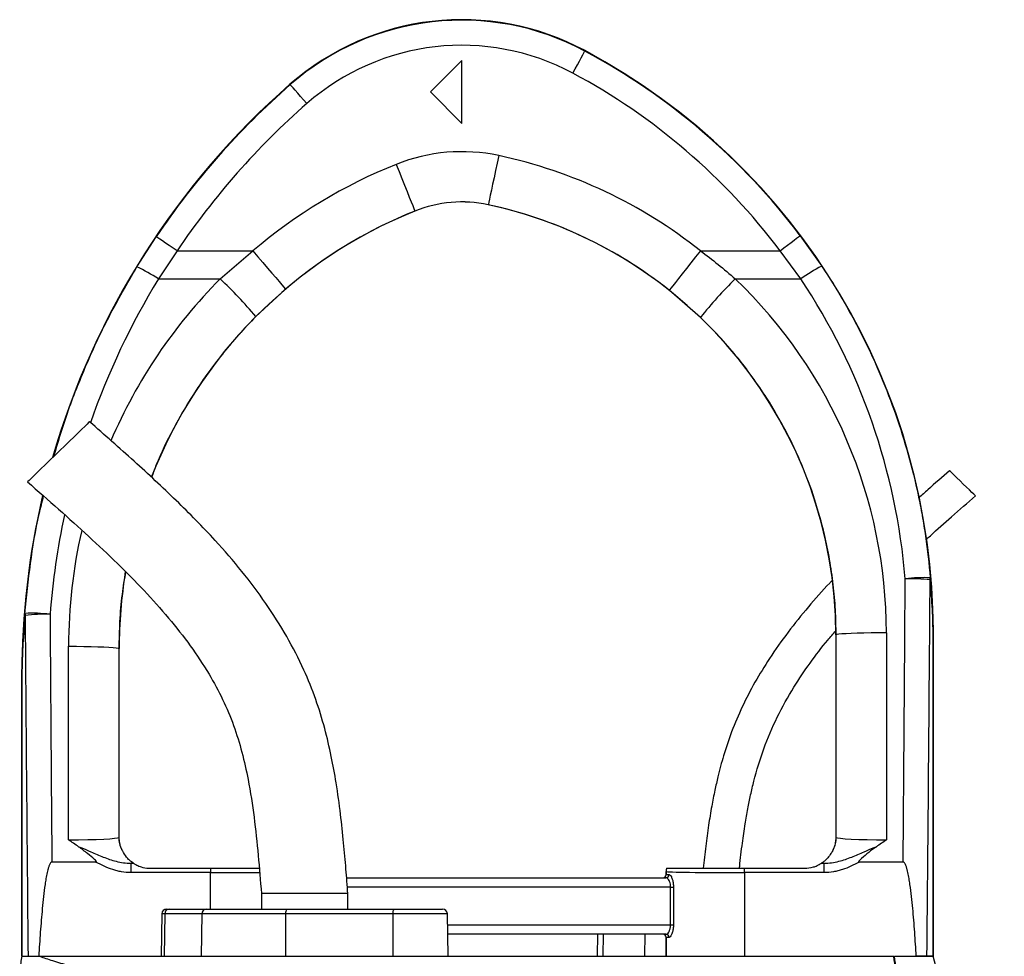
# Model space of a CAD drawing. Extents: x 4473 to 5835, y 3282 to 5186.
# Tile 14 of 14: x 5347 to 5660, y 4888 to 5186. Entities that reach past the tile are written whole.
import ezdxf

# ---------------------------------------------------------------- set-up
doc = ezdxf.new("R2010")
doc.units = 0
doc.header["$LTSCALE"] = 10
doc.header["$MEASUREMENT"] = 0
doc.layers.get('0').update_dxf_attribs({"linetype": 'CONTINUOUS'})

msp = doc.modelspace()

# ---------------------------------------------------------------- linework, layer by layer
at = {"color": 7, "linetype": 'Continuous'}
for p, q in [((5526.67, 5176.29), (5526.74, 5176.42)), ((5487.53, 5173.27), (5477.53, 5163.27)), ((5487.53, 5153.27), (5487.53, 5173.27)), ((5432.96, 5165.61), (5432.86, 5165.72)), ((5477.53, 5163.27), (5487.53, 5153.27)), ((5472.62, 5125.4), (5472.62, 5125.39)), ((5495.93, 5127.39), (5495.93, 5127.38)), ((5384.16, 5107.61), (5390.32, 5117.21)), ((5595.18, 5117.55), (5602.03, 5107.89)), ((5396.95, 5112.74), (5391, 5103.8)), ((5396.95, 5112.74), (5421.08, 5112.74)), ((5410.64, 5103.8), (5421.08, 5112.74)), ((5563.47, 5112.74), (5588.79, 5112.74)), ((5595.38, 5103.8), (5588.79, 5112.74)), ((5391, 5103.8), (5410.64, 5103.8)), ((5574.53, 5103.8), (5595.38, 5103.8)), ((5431.43, 5100.54), (5422, 5091.82)), ((5563.46, 5091.54), (5553.53, 5100.2)), ((5606.53, 4990.5), (5606.53, 4926.27)), ((5606.64, 4990.5), (5606.53, 4990.5)), ((5606.69, 4926.11), (5606.64, 4990.5)), ((5622.63, 4991.21), (5622.68, 4925.34)), ((5637.47, 4991.33), (5637.53, 4991.33)), ((5637.47, 4888.27), (5637.47, 4991.33)), ((5637.47, 4991.33), (5637.47, 4888.27)), ((5637.53, 4888.27), (5637.53, 4991.33)), ((5362.38, 4925.34), (5362.42, 4986.91)), ((5378.42, 4986.19), (5378.37, 4926.11)), ((5378.42, 4986.19), (5378.53, 4986.19)), ((5378.53, 4926.27), (5378.53, 4986.19)), ((5347.53, 4977.61), (5347.53, 4888.27)), ((5347.59, 4977.61), (5347.53, 4977.61)), ((5347.59, 4977.61), (5347.59, 4888.27)), ((5347.59, 4888.27), (5347.59, 4977.61)), ((5378.37, 4926.11), (5378.53, 4926.27)), ((5606.53, 4926.27), (5606.69, 4926.11)), ((5371.14, 4918.27), (5357.12, 4918.27)), ((5382.2, 4917.88), (5383.08, 4917.88)), ((5382.2, 4917.88), (5382.2, 4914.88)), ((5388.53, 4916.27), (5407.53, 4916.27)), ((5407.53, 4916.27), (5407.53, 4914.88)), ((5552.53, 4915.27), (5552.53, 4914.27)), ((5552.54, 4915.26), (5552.53, 4915.27)), ((5552.54, 4914.27), (5552.54, 4915.26)), ((5577.53, 4916.27), (5596.53, 4916.27)), ((5577.53, 4914.88), (5577.53, 4916.27)), ((5601.98, 4917.88), (5602.86, 4917.88)), ((5602.86, 4914.88), (5602.86, 4917.88)), ((5627.94, 4918.27), (5613.92, 4918.27)), ((5407.53, 4914.88), (5382.2, 4914.88)), ((5407.53, 4903.27), (5407.53, 4914.88)), ((5450.89, 4913.27), (5552.49, 4913.27)), ((5552.53, 4914.27), (5552.54, 4914.27)), ((5552.54, 4914.27), (5553.46, 4914.27)), ((5602.86, 4914.88), (5577.53, 4914.88)), ((5577.53, 4914.88), (5577.53, 4888.27)), ((5553.98, 4910.27), (5451.12, 4910.27)), ((5553.98, 4910.27), (5554.88, 4910.27)), ((5553.98, 4898.27), (5553.98, 4910.27)), ((5554.88, 4910.27), (5554.88, 4898.27)), ((5423.78, 4908.27), (5423.78, 4903.27)), ((5437.53, 4908.27), (5423.78, 4908.27)), ((5451.28, 4908.27), (5437.53, 4908.27)), ((5451.28, 4903.27), (5451.28, 4908.27)), ((5393.62, 4903.27), (5394.42, 4903.27)), ((5394.42, 4903.27), (5406.27, 4903.27)), ((5406.27, 4903.27), (5431.75, 4903.27)), ((5431.75, 4903.27), (5465.87, 4903.27)), ((5465.87, 4903.27), (5481.44, 4903.27)), ((5392.12, 4901.79), (5391.89, 4888.27)), ((5393.02, 4901.79), (5392.12, 4901.79)), ((5393.02, 4901.79), (5392.79, 4888.27)), ((5404.86, 4901.79), (5393.02, 4901.79)), ((5404.86, 4901.79), (5404.64, 4888.27)), ((5431.49, 4901.79), (5404.86, 4901.79)), ((5431.49, 4901.79), (5431.45, 4888.27)), ((5465.61, 4901.79), (5431.49, 4901.79)), ((5465.61, 4901.79), (5465.57, 4888.27)), ((5482.94, 4901.79), (5465.61, 4901.79)), ((5483.17, 4888.27), (5482.94, 4901.79)), ((5483, 4898.27), (5553.98, 4898.27)), ((5553.98, 4898.27), (5554.88, 4898.27)), ((5552.49, 4895.27), (5483.05, 4895.27)), ((5530.67, 4895.27), (5530.55, 4888.27)), ((5532.47, 4895.27), (5532.37, 4888.27)), ((5545.79, 4895.27), (5545.68, 4888.27)), ((5552.53, 4894.27), (5552.53, 4888.27)), ((5552.54, 4894.27), (5552.53, 4894.27)), ((5552.54, 4888.27), (5552.54, 4894.27)), ((5553.46, 4894.27), (5552.54, 4894.27)), ((5349.51, 4888.27), (5349.52, 4888.27)), ((5352.94, 4888.27), (5353.06, 4888.27)), ((5360.04, 4888.27), (5360.05, 4888.27)), ((5481.6, 4888.27), (5515.74, 4888.27)), ((5625.24, 4888.27), (5628.56, 4888.27)), ((5637.47, 4888.27), (5635.52, 4888.27)), ((5637.47, 4888.27), (5637.47, 4888.27))]:
    msp.add_line(p, q, dxfattribs=at)
at = {"color": 7, "linetype": 'Continuous', "flags": 128}
for points in [[(5522.89, 5169.24), (5523.62, 5170.6), (5524.32, 5171.91), (5524.97, 5173.12), (5525.54, 5174.18), (5526.01, 5175.06), (5526.37, 5175.72), (5526.59, 5176.13), (5526.67, 5176.29)], [(5438.23, 5159.59), (5437.21, 5160.75), (5436.23, 5161.87), (5435.33, 5162.9), (5434.53, 5163.81), (5433.88, 5164.56), (5433.39, 5165.12), (5433.08, 5165.47), (5432.96, 5165.61)], [(5499.29, 5143.03), (5498.77, 5140.61), (5498.27, 5138.25), (5497.78, 5136), (5497.34, 5133.92), (5496.94, 5132.07), (5496.6, 5130.47), (5496.32, 5129.18), (5496.11, 5128.22), (5495.98, 5127.62), (5495.93, 5127.39)], [(5466.65, 5140.24), (5467.58, 5137.95), (5468.48, 5135.7), (5469.33, 5133.57), (5470.13, 5131.6), (5470.83, 5129.84), (5471.44, 5128.32), (5471.93, 5127.1), (5472.3, 5126.19), (5472.53, 5125.62), (5472.62, 5125.4)], [(5396.95, 5112.74), (5395.67, 5113.6), (5394.44, 5114.43), (5393.3, 5115.2), (5392.3, 5115.87), (5391.47, 5116.43), (5390.85, 5116.85), (5390.46, 5117.11), (5390.32, 5117.21)], [(5588.79, 5112.74), (5590.02, 5113.67), (5591.21, 5114.56), (5592.31, 5115.39), (5593.27, 5116.11), (5594.06, 5116.71), (5594.66, 5117.16), (5595.04, 5117.44), (5595.18, 5117.55)], [(5421.08, 5112.74), (5422.68, 5110.85), (5424.24, 5109.01), (5425.73, 5107.26), (5427.11, 5105.64), (5428.34, 5104.19), (5429.39, 5102.95), (5430.25, 5101.94), (5430.88, 5101.19), (5431.28, 5100.72), (5431.43, 5100.54)], [(5563.47, 5112.74), (5561.93, 5110.8), (5560.43, 5108.91), (5559, 5107.11), (5557.68, 5105.44), (5556.5, 5103.95), (5555.48, 5102.67), (5554.66, 5101.64), (5554.05, 5100.87), (5553.67, 5100.39), (5553.53, 5100.2)], [(5369.1, 5058.35), (5369.06, 5058.32), (5368.81, 5058.07), (5368.31, 5057.59), (5367.57, 5056.87), (5366.61, 5055.94), (5365.47, 5054.83), (5364.16, 5053.57), (5362.72, 5052.17), (5361.2, 5050.7), (5359.62, 5049.17), (5358.03, 5047.63), (5356.48, 5046.12), (5354.99, 5044.68), (5353.61, 5043.35), (5352.38, 5042.15), (5351.33, 5041.13), (5350.48, 5040.31), (5349.86, 5039.7), (5349.48, 5039.34), (5349.35, 5039.21)], [(5650.97, 5034.78), (5650.84, 5034.91), (5650.46, 5035.27), (5649.85, 5035.86), (5649.05, 5036.64), (5648.11, 5037.54), (5647.1, 5038.53), (5646.06, 5039.53), (5645.08, 5040.49), (5644.21, 5041.33), (5643.5, 5042.02), (5643, 5042.5), (5642.74, 5042.75), (5642.71, 5042.78)], [(5622.63, 4991.21), (5620.16, 4991.2), (5617.74, 4991.17), (5615.44, 4991.13), (5613.32, 4991.07), (5611.42, 4991), (5609.79, 4990.91), (5608.47, 4990.82), (5607.49, 4990.72), (5606.87, 4990.61), (5606.64, 4990.5)], [(5362.42, 4986.91), (5364.9, 4986.9), (5367.32, 4986.87), (5369.61, 4986.83), (5371.74, 4986.77), (5373.64, 4986.7), (5375.27, 4986.61), (5376.59, 4986.52), (5377.57, 4986.41), (5378.19, 4986.31), (5378.42, 4986.19)]]:
    msp.add_lwpolyline(points, dxfattribs=at)
at = {"color": 7, "linetype": 'Continuous'}
for centre, radius, start, end in [((5487.53, 5103.27), 83, 61.8071, 131.1995), ((5487.53, 5103.27), 82.85, 61.8071, 131.1995), ((5487.53, 5103.27), 74.85, 61.8071, 131.1995), ((5427.53, 4991.33), 209.85, 36.9744, 61.8071), ((5427.53, 4991.33), 210, 0, 61.8071), ((5427.53, 4991.33), 201.85, 36.9744, 61.8071), ((5597.53, 4977.61), 250, 131.1995, 163.8966), ((5597.53, 4977.61), 249.85, 131.1995, 146.0329), ((5597.53, 4977.61), 241.85, 131.1995, 146.0329), ((5487.53, 5088.27), 56.01, 77.8776, 111.8839), ((5466.53, 4990.5), 156.01, 51.5862, 77.8776), ((5528.53, 4986.19), 166.01, 111.8839, 130.3355), ((5487.53, 5088.27), 40.01, 77.8776, 111.8839), ((5487.53, 5088.27), 40, 77.8776, 111.8839), ((5528.53, 4986.19), 150, 111.8839, 158.7279), ((5528.53, 4986.19), 150.01, 111.8839, 130.3355), ((5466.53, 4990.5), 140.01, 51.5862, 77.8776), ((5466.53, 4990.5), 140, 0, 77.8776), ((5361.81, 5059.42), 53.12, 56.6663, 65.1073), ((5627.11, 5059.59), 54.41, 117.443, 125.6692), ((5317.17, 5003.79), 136.89, 40.0235, 46.9373), ((5673.11, 5003.62), 140.55, 134.5385, 141.2772), ((5597.53, 4977.61), 250, 166.7597, 180), ((5528.53, 4986.19), 150, 170.6701, 180), ((5634.38, 4961.9), 46.84, 87.3029, 97.0718), ((5629.85, 4947.95), 60.45, 83.6553, 91.1755), ((5634.07, 5008.56), 2.52, 347.9986, 3.1354), ((5350.93, 4950.62), 46.8, 83.1365, 92.9162), ((5350.78, 4997.25), 2.23, 177.2547, 193.6068), ((5355.32, 4935.96), 61.14, 88.8721, 96.3012), ((5386.38, 4926.11), 8, 180.0185, 209.1252), ((5598.69, 4926.11), 8, 330.8748, 359.9815), ((5388.53, 4926.27), 10, 236.7363, 236.9813), ((5555.54, 4915.26), 3, 160.3672, 179.9796), ((5596.53, 4926.27), 10, 303.0187, 303.2637), ((5551.54, 4914.27), 1, 269.9994, 0.0053), ((5552.48, 4914.25), 0.982, 271.0932, 1.0577), ((5393.62, 4901.77), 1.5, 90, 179), ((5394.47, 4901.81), 1.46, 91.7957, 180.7703), ((5406.32, 4901.81), 1.46, 91.796, 180.7703), ((5433.8, 4902.15), 2.33, 151.2678, 188.6913), ((5467.91, 4902.15), 2.33, 151.2675, 188.6916), ((5481.44, 4901.77), 1.5, 1, 90), ((5551.54, 4894.27), 1, 359.9948, 89.9937), ((5552.48, 4894.29), 0.982, 358.9425, 88.8998)]:
    msp.add_arc(centre, radius, start, end, dxfattribs=at)
for centre, major_axis, ratio, start_param, end_param in [((5597.53, 4978.16), (0, 241.75), 1, 1.024276, 1.233998), ((5528.53, 4986.78), (0, 166.11), 1, 0.789084, 1.165564), ((5466.53, 4991.09), (0, 156.1), 1, 4.71317, 5.519111), ((5427.53, 4991.85), (0, 201.76), 1, 4.794455, 5.3006), ((5597.53, 4978.16), (0, 241.75), 1, 1.36019, 1.492437), ((5528.53, 4986.78), (0, 166.11), 1, 1.346222, 1.570015), ((5537.53, 5298.45), (0, 2056.47), 0.044737, 4.52645, 4.570871), ((5537.53, 5298.09), (0, 2056.47), 0.048627, 4.511762, 4.570871), ((5447.53, 5298.09), (0, 2056.47), 0.048627, 1.71787, 1.771423), ((5447.53, 5298.45), (0, 2056.47), 0.044737, 1.71787, 1.756735), ((5362.38, 4926.12), (16, 0.01), 0.048575, 4.712297, 6.265657), ((5386.53, 4926.27), (5.66, 5.66), 0.999695, 2.356347, 2.357638), ((5598.53, 4926.27), (5.66, -5.66), 0.999695, 0.783955, 0.785246), ((5622.68, 4926.12), (16, -0.01), 0.048575, 3.15912, 4.712481), ((5362.38, 4918.12), (24, 0), 0.017486, 5.683962, 5.749965), ((5555.53, 4915.27), (-2.12, 2.12), 0.999695, 0.445606, 0.785246), ((5577.53, 4915.27), (25, 0), 0.01536, 3.159046, 4.712389), ((5622.68, 4918.12), (24, 0), 0.017486, 3.674813, 3.740816), ((5407.53, 4915.27), (25, 0), 0.01536, 4.712389, 5.395497), ((5551.53, 4914.27), (-1, 0), 0.999848, 1.570796, 3.141593), ((5551.53, 4894.27), (1, 0), 0.999848, 0, 1.570796)]:
    msp.add_ellipse(centre, major_axis=major_axis, ratio=ratio, start_param=start_param, end_param=end_param, dxfattribs=at)
for points, knots in [([(5563.47, 5112.74), (5565.36, 5111.32), (5569.15, 5108.46), (5572.74, 5105.36), (5574.53, 5103.8)], [0, 0, 0, 0, 0.49942, 1, 1, 1, 1]), ([(5357.74, 5047.35), (5359.03, 5051.64), (5361.87, 5061.13), (5367.71, 5075.98), (5375.05, 5091.9), (5381.12, 5102.36), (5384.16, 5107.61)], [0, 0, 0, 0, 0.203588, 0.450612, 0.724582, 1, 1, 1, 1]), ([(5602.03, 5107.89), (5604.5, 5104.19), (5606.85, 5100.41), (5610.19, 5094.64), (5611.27, 5092.7), (5613.37, 5088.79), (5614.39, 5086.82), (5619.3, 5076.93), (5622.71, 5068.82), (5628.5, 5052.22), (5630.87, 5043.73), (5633.18, 5032.87), (5633.61, 5030.69), (5634.39, 5026.31), (5634.75, 5024.12), (5635.71, 5017.54), (5636.22, 5013.13), (5636.58, 5008.69)], [0, 0, 0, 0, 0.125, 0.125, 0.1875, 0.1875, 0.25, 0.25, 0.5, 0.5, 0.75, 0.75, 0.8125, 0.8125, 0.875, 0.875, 1, 1, 1, 1]), ([(5422, 5091.82), (5420.15, 5089.9), (5416.45, 5086.05), (5411.27, 5079.89), (5406.4, 5073.46), (5401.03, 5065.53), (5395.55, 5055.96), (5391.21, 5047.2), (5389.3, 5041.95), (5388.81, 5040.61)], [0, 0, 0, 0, 0.1302593, 0.2605169, 0.3922879, 0.5240605, 0.7271767, 0.9302947, 1, 1, 1, 1]), ([(5606.64, 4990.5), (5606.59, 4993.17), (5606.5, 4998.51), (5605.77, 5006.52), (5604.62, 5014.52), (5602.75, 5023.63), (5599.93, 5033.73), (5595.83, 5044.77), (5590.75, 5055.53), (5585.35, 5064.85), (5579.99, 5072.72), (5574.9, 5079.3), (5569.42, 5085.63), (5565.45, 5089.57), (5563.46, 5091.54)], [0, 0, 0, 0, 0.070939, 0.141879, 0.213763, 0.285649, 0.388902, 0.492155, 0.598408, 0.704662, 0.777973, 0.851283, 0.925641, 1, 1, 1, 1]), ([(5451.28, 4908.27), (5451.08, 4910.84), (5450.67, 4916.2), (5449.95, 4924.6), (5448.97, 4933.76), (5447.69, 4942.95), (5446.04, 4952.07), (5443.96, 4960.95), (5441.15, 4970.17), (5437.2, 4980), (5431.89, 4990.23), (5425.25, 5000.71), (5417.6, 5010.89), (5408.11, 5021.86), (5396.62, 5033.51), (5383.17, 5045.97), (5373.84, 5054.18), (5369.1, 5058.35)], [0, 0, 0, 0, 0.043406, 0.09063, 0.142151, 0.198664, 0.246894, 0.298241, 0.3524, 0.409137, 0.476507, 0.546402, 0.617933, 0.690926, 0.790712, 0.893453, 1, 1, 1, 1]), ([(5642.71, 5042.78), (5640.41, 5040.76), (5637.14, 5037.9), (5633.9, 5035.01), (5632.94, 5034.15)], [0, 0, 0, 0, 0.704695, 1, 1, 1, 1]), ([(5349.35, 5039.21), (5352.65, 5036.32), (5359.19, 5030.59), (5368.77, 5021.99), (5377.89, 5013.41), (5386.42, 5004.79), (5394.22, 4996.08), (5401.18, 4987.24), (5406.95, 4978.58), (5411.55, 4970.09), (5415.05, 4961.77), (5417.68, 4953.21), (5419.86, 4943.47), (5421.53, 4932.5), (5422.79, 4920.4), (5423.45, 4912.3), (5423.78, 4908.27)], [0, 0, 0, 0, 0.084022, 0.1662, 0.246111, 0.323426, 0.397904, 0.469469, 0.538288, 0.596654, 0.653835, 0.710577, 0.767575, 0.844651, 0.922573, 1, 1, 1, 1]), ([(5348.55, 4997.36), (5349.08, 5002.66), (5350.14, 5013.28), (5352.23, 5025.75), (5354, 5032.82), (5354.47, 5034.7)], [0, 0, 0, 0, 0.422547, 0.845962, 1, 1, 1, 1]), ([(5635.3, 5020.88), (5635.74, 5021.28), (5638.4, 5023.72), (5643.63, 5028.34), (5648.44, 5032.56), (5650.97, 5034.78)], [0, 0, 0, 0, 0.084455, 0.517233, 1, 1, 1, 1]), ([(5380.48, 5010.67), (5380.11, 5008.26), (5379.29, 5003.01), (5378.58, 4994.83), (5378.47, 4989.07), (5378.42, 4986.19)], [0, 0, 0, 0, 0.297722, 0.648865, 1, 1, 1, 1]), ([(5605.3, 5007.78), (5605.06, 5007.53), (5602.47, 5004.82), (5597.72, 4999.44), (5591.26, 4991.45), (5585.6, 4983.44), (5580.73, 4975.5), (5576.68, 4967.74), (5573.35, 4959.92), (5571.22, 4953.56), (5569.86, 4948.75), (5568.93, 4945.1), (5567.97, 4940.85), (5566.96, 4935.73), (5565.98, 4929.78), (5565.08, 4923.2), (5564.59, 4918.61), (5564.34, 4916.27)], [0, 0, 0, 0, 0.010075, 0.109631, 0.209802, 0.310362, 0.396342, 0.482254, 0.56603, 0.644661, 0.678211, 0.712476, 0.75473, 0.805653, 0.865005, 0.931171, 1, 1, 1, 1]), ([(5637.47, 4991.33), (5637.47, 4991.65), (5637.46, 4992.73), (5637.41, 4995.2), (5637.21, 5000.39), (5636.81, 5004.88), (5636.53, 5008.03)], [0, 0, 0, 0, 0.047896, 0.162322, 0.413978, 1, 1, 1, 1]), ([(5636.58, 5008.69), (5636.85, 5005.42), (5637.23, 5000.73), (5637.42, 4995.33), (5637.47, 4992.77), (5637.47, 4991.67), (5637.47, 4991.33)], [0, 0, 0, 0, 0.582943, 0.834479, 0.950598, 1, 1, 1, 1]), ([(5347.59, 4977.61), (5347.59, 4978.39), (5347.61, 4980.67), (5347.71, 4984.01), (5347.95, 4989.82), (5348.3, 4994.25), (5348.55, 4997.36)], [0, 0, 0, 0, 0.104566, 0.308637, 0.514256, 1, 1, 1, 1]), ([(5348.61, 4996.73), (5348.35, 4993.7), (5347.98, 4989.41), (5347.72, 4983.87), (5347.62, 4980.69), (5347.59, 4978.5), (5347.59, 4977.73), (5347.59, 4977.61)], [0, 0, 0, 0, 0.487773, 0.693002, 0.897412, 0.983726, 1, 1, 1, 1]), ([(5575.88, 4916.27), (5575.9, 4916.48), (5576.15, 4919.16), (5576.74, 4923.87), (5577.61, 4929.98), (5578.5, 4935.08), (5579.42, 4939.62), (5580.93, 4946.03), (5583.43, 4954.42), (5587.72, 4964.44), (5592.8, 4973.5), (5598.29, 4981.62), (5602.79, 4987.56), (5605.64, 4990.87), (5606.49, 4991.85)], [0, 0, 0, 0, 0.007675, 0.097131, 0.171295, 0.230494, 0.284154, 0.338509, 0.468129, 0.599455, 0.73129, 0.84231, 0.953298, 1, 1, 1, 1]), ([(5365.62, 4923.12), (5364.54, 4923.85), (5363.45, 4924.58), (5362.38, 4925.34), (5362.38, 4925.34)], [0, 0, 0, 0, 0.993576, 1, 1, 1, 1]), ([(5379.39, 4922.22), (5379.25, 4922.53), (5378.98, 4923.14), (5378.71, 4924.21), (5378.58, 4925.2), (5378.55, 4925.6), (5378.53, 4925.98), (5378.53, 4926.17), (5378.53, 4926.26)], [0, 0, 0, 0, 0.4019, 0.800519, 0.871224, 0.942339, 0.974172, 1, 1, 1, 1]), ([(5606.53, 4926.26), (5606.53, 4926.16), (5606.53, 4925.92), (5606.5, 4925.42), (5606.42, 4924.71), (5606.28, 4923.97), (5606.02, 4923.08), (5605.81, 4922.56), (5605.67, 4922.22)], [0, 0, 0, 0, 0.029974, 0.071339, 0.178093, 0.380916, 0.584655, 1, 1, 1, 1]), ([(5622.68, 4925.34), (5622.68, 4925.34), (5621.61, 4924.58), (5620.52, 4923.85), (5619.44, 4923.12)], [0, 0, 0, 0, 0.006424, 1, 1, 1, 1]), ([(5371.14, 4918.27), (5371.17, 4918.27), (5371.21, 4918.27), (5371.26, 4918.29), (5371.28, 4918.31), (5371.29, 4918.34), (5371.29, 4918.37), (5371.27, 4918.45), (5371.09, 4918.71), (5370.16, 4919.56), (5368.31, 4921.1), (5366.58, 4922.4), (5365.62, 4923.12)], [0, 0, 0, 0, 0.0123802, 0.0169052, 0.0200937, 0.0232989, 0.0270941, 0.0335901, 0.0541734, 0.1497575, 0.5290475, 1, 1, 1, 1]), ([(5365.62, 4923.12), (5365.86, 4923.03), (5367.18, 4922.55), (5369.78, 4921.39), (5373.45, 4919.79), (5376.9, 4918.61), (5379.84, 4917.99), (5381.41, 4917.92), (5382.2, 4917.88)], [0, 0, 0, 0, 0.044499, 0.237941, 0.484775, 0.731119, 0.865653, 1, 1, 1, 1]), ([(5383.05, 4917.91), (5382.93, 4917.98), (5382.74, 4918.09), (5381.77, 4918.88), (5380.73, 4919.91), (5379.75, 4921.42), (5379.46, 4922.05), (5379.39, 4922.22)], [0, 0, 0, 0, 0.300697, 0.473627, 0.646768, 0.903513, 1, 1, 1, 1]), ([(5605.67, 4922.22), (5605.59, 4922.04), (5605.35, 4921.51), (5604.51, 4920.19), (5603.5, 4919.06), (5602.72, 4918.4), (5602.17, 4918), (5602.07, 4917.94), (5602.02, 4917.91)], [0, 0, 0, 0, 0.100064, 0.296152, 0.491654, 0.654257, 0.816871, 1, 1, 1, 1]), ([(5602.86, 4917.88), (5603.65, 4917.92), (5605.22, 4917.99), (5608.16, 4918.61), (5611.61, 4919.79), (5615.28, 4921.39), (5617.88, 4922.55), (5619.2, 4923.03), (5619.44, 4923.12)], [0, 0, 0, 0, 0.134346, 0.268881, 0.515225, 0.762059, 0.955501, 1, 1, 1, 1]), ([(5619.44, 4923.12), (5618.63, 4922.53), (5616.99, 4921.37), (5615.22, 4919.81), (5614.14, 4918.88), (5613.84, 4918.53), (5613.78, 4918.42), (5613.77, 4918.37), (5613.77, 4918.34), (5613.78, 4918.31), (5613.8, 4918.29), (5613.84, 4918.27), (5613.88, 4918.27), (5613.91, 4918.27), (5613.92, 4918.27)], [0, 0, 0, 0, 0.3941322, 0.7888266, 0.9222284, 0.9580528, 0.9661978, 0.9729371, 0.9763985, 0.9798899, 0.9829367, 0.9875623, 0.9967049, 1, 1, 1, 1]), ([(5357.12, 4918.27), (5357.03, 4918.27), (5356.96, 4918.24), (5356.82, 4918.15), (5356.76, 4918.09), (5356.6, 4917.91), (5356.52, 4917.77), (5356.3, 4917.35), (5356.19, 4917.05), (5355.99, 4916.44), (5355.9, 4916.13), (5355.74, 4915.51), (5355.67, 4915.2), (5355.46, 4914.27), (5355.34, 4913.64), (5355.13, 4912.38), (5355.03, 4911.75), (5354.76, 4909.86), (5354.6, 4908.59), (5354.31, 4906.06), (5354.18, 4904.79), (5353.82, 4900.99), (5353.62, 4898.44), (5353.25, 4893.36), (5353.09, 4890.81), (5352.94, 4888.27)], [0, 0, 0, 0, 0.007812, 0.007812, 0.015625, 0.015625, 0.03125, 0.03125, 0.0625, 0.0625, 0.09375, 0.09375, 0.125, 0.125, 0.1875, 0.1875, 0.25, 0.25, 0.375, 0.375, 0.5, 0.5, 0.75, 0.75, 1, 1, 1, 1]), ([(5382.2, 4914.88), (5381.21, 4914.88), (5380.24, 4914.97), (5378.81, 4915.22), (5378.33, 4915.32), (5377.39, 4915.55), (5376.92, 4915.69), (5374.59, 4916.45), (5372.83, 4917.29), (5371.14, 4918.27)], [0, 0, 0, 0, 0.25, 0.25, 0.375, 0.375, 0.5, 0.5, 1, 1, 1, 1]), ([(5383.08, 4917.88), (5383.11, 4917.86), (5383.17, 4917.83), (5383.56, 4917.59), (5384.3, 4917.19), (5385.77, 4916.59), (5387.29, 4916.29), (5388.33, 4916.27), (5388.53, 4916.27)], [0, 0, 0, 0, 0.096993, 0.193378, 0.330469, 0.54889, 0.91143, 1, 1, 1, 1]), ([(5407.53, 4916.27), (5408.54, 4916.27), (5410.56, 4916.27), (5413.92, 4916.27), (5417.52, 4916.27), (5420.76, 4916.27), (5422.47, 4916.27), (5423.1, 4916.27)], [0, 0, 0, 0, 0.179408, 0.358817, 0.606861, 0.854904, 1, 1, 1, 1]), ([(5552.71, 4916.27), (5552.77, 4916.27), (5552.89, 4916.27), (5553.62, 4916.27), (5554.93, 4916.27), (5557.02, 4916.27), (5559.69, 4916.27), (5562.86, 4916.27), (5566.46, 4916.27), (5570.19, 4916.27), (5573.91, 4916.27), (5576.33, 4916.27), (5577.53, 4916.27)], [0, 0, 0, 0, 0.078966, 0.157932, 0.266793, 0.375654, 0.484525, 0.593396, 0.702387, 0.811378, 0.905689, 1, 1, 1, 1]), ([(5596.53, 4916.27), (5597.51, 4916.35), (5598.93, 4916.47), (5600.53, 4917.08), (5601.33, 4917.49), (5601.78, 4917.76), (5601.95, 4917.87), (5601.97, 4917.88), (5601.98, 4917.88)], [0, 0, 0, 0, 0.425159, 0.613981, 0.770767, 0.874047, 0.960867, 1, 1, 1, 1]), ([(5613.92, 4918.27), (5612.23, 4917.29), (5610.47, 4916.45), (5608.14, 4915.69), (5607.67, 4915.55), (5606.73, 4915.32), (5606.25, 4915.22), (5604.82, 4914.97), (5603.85, 4914.88), (5602.86, 4914.88)], [0, 0, 0, 0, 0.5, 0.5, 0.625, 0.625, 0.75, 0.75, 1, 1, 1, 1]), ([(5632.12, 4888.27), (5631.97, 4890.81), (5631.81, 4893.36), (5631.44, 4898.45), (5631.24, 4900.99), (5630.88, 4904.8), (5630.75, 4906.07), (5630.46, 4908.61), (5630.3, 4909.87), (5630.03, 4911.77), (5629.93, 4912.4), (5629.71, 4913.65), (5629.6, 4914.28), (5629.39, 4915.22), (5629.32, 4915.53), (5629.16, 4916.14), (5629.07, 4916.45), (5628.87, 4917.06), (5628.76, 4917.36), (5628.54, 4917.78), (5628.45, 4917.92), (5628.3, 4918.1), (5628.24, 4918.15), (5628.1, 4918.24), (5628.03, 4918.27), (5627.94, 4918.27)], [0, 0, 0, 0, 0.25, 0.25, 0.5, 0.5, 0.625, 0.625, 0.75, 0.75, 0.8125, 0.8125, 0.875, 0.875, 0.90625, 0.90625, 0.9375, 0.9375, 0.96875, 0.96875, 0.984375, 0.984375, 0.992188, 0.992188, 1, 1, 1, 1]), ([(5553.98, 4910.27), (5553.96, 4910.59), (5553.92, 4911.22), (5553.64, 4912.07), (5553.27, 4912.75), (5552.86, 4913.19), (5552.61, 4913.24), (5552.49, 4913.27)], [0, 0, 0, 0, 0.1911649, 0.3844541, 0.5897909, 0.8133878, 1, 1, 1, 1]), ([(5553.46, 4914.27), (5553.57, 4914.24), (5553.8, 4914.16), (5554.21, 4913.58), (5554.57, 4912.66), (5554.83, 4911.53), (5554.86, 4910.69), (5554.88, 4910.27)], [0, 0, 0, 0, 0.181685, 0.399991, 0.604004, 0.801044, 1, 1, 1, 1]), ([(5552.49, 4895.27), (5552.63, 4895.3), (5552.91, 4895.38), (5553.38, 4895.93), (5553.76, 4896.74), (5553.96, 4897.59), (5553.97, 4898.11), (5553.98, 4898.27)], [0, 0, 0, 0, 0.229068, 0.458564, 0.687926, 0.902148, 1, 1, 1, 1]), ([(5554.88, 4898.27), (5554.88, 4898.05), (5554.86, 4897.37), (5554.68, 4896.25), (5554.31, 4895.16), (5553.86, 4894.42), (5553.59, 4894.32), (5553.46, 4894.27)], [0, 0, 0, 0, 0.10209, 0.322791, 0.552381, 0.777036, 1, 1, 1, 1]), ([(5347.53, 4888.27), (5347.42, 4887.57), (5347.2, 4886.18), (5346.98, 4884.78), (5346.87, 4884.08)], [0, 0, 0, 0, 0.500027, 1, 1, 1, 1]), ([(5347.54, 4888.27), (5347.54, 4888.27), (5347.55, 4888.27), (5347.57, 4888.27), (5347.61, 4888.27), (5347.65, 4888.27), (5347.71, 4888.27), (5347.77, 4888.27), (5347.85, 4888.27), (5347.93, 4888.27), (5348.02, 4888.27), (5348.13, 4888.27), (5348.24, 4888.27), (5348.36, 4888.27), (5348.5, 4888.27), (5348.64, 4888.27), (5348.79, 4888.27), (5348.96, 4888.27), (5349.13, 4888.27), (5349.31, 4888.27), (5349.44, 4888.27), (5349.51, 4888.27)], [0, 0, 0, 0, 0.052847, 0.105648, 0.158408, 0.211131, 0.263819, 0.316478, 0.36911, 0.421719, 0.47431, 0.526885, 0.579449, 0.632005, 0.684557, 0.737109, 0.789665, 0.842228, 0.894803, 0.947392, 1, 1, 1, 1]), ([(5349.52, 4888.27), (5349.57, 4888.27), (5349.67, 4888.27), (5349.84, 4888.27), (5350.01, 4888.27), (5350.2, 4888.27), (5350.39, 4888.27), (5350.6, 4888.27), (5350.81, 4888.27), (5351.08, 4888.27), (5351.43, 4888.27), (5351.85, 4888.27), (5352.29, 4888.27), (5352.75, 4888.27), (5353.07, 4888.27), (5353.23, 4888.27)], [0, 0, 0, 0, 0.062765, 0.125378, 0.187847, 0.250181, 0.312385, 0.374469, 0.43644, 0.498305, 0.604244, 0.707336, 0.807625, 0.905162, 1, 1, 1, 1]), ([(5353.23, 4888.27), (5353.46, 4888.27), (5353.92, 4888.27), (5354.61, 4888.27), (5355.3, 4888.27), (5355.76, 4888.27), (5355.99, 4888.27)], [0, 0, 0, 0, 0.256856, 0.509136, 0.756848, 1, 1, 1, 1]), ([(5353.23, 4888.27), (5354.53, 4887.82), (5357.12, 4886.94), (5362.43, 4885.34), (5368.53, 4883.58), (5375.37, 4881.66), (5382.79, 4879.6), (5390.88, 4877.36), (5399.63, 4874.94), (5408.32, 4872.55), (5416.78, 4870.21), (5424.86, 4867.98), (5433.23, 4865.67), (5441.84, 4863.28), (5448.92, 4861.33), (5453.12, 4860.17), (5454.34, 4859.83)], [0, 0, 0, 0, 0.087412, 0.175009, 0.26242, 0.343061, 0.422024, 0.501267, 0.580515, 0.659485, 0.722202, 0.784987, 0.847707, 0.910972, 0.974239, 1, 1, 1, 1]), ([(5355.99, 4888.27), (5356.17, 4888.27), (5356.71, 4888.27), (5357.65, 4888.27), (5358.82, 4888.27), (5359.63, 4888.27), (5360.04, 4888.27)], [0, 0, 0, 0, 0.134391, 0.418341, 0.706868, 1, 1, 1, 1]), ([(5360.05, 4888.27), (5360.21, 4888.27), (5360.53, 4888.27), (5361.03, 4888.27), (5361.53, 4888.27), (5362.05, 4888.27), (5362.57, 4888.27), (5363.1, 4888.27), (5363.64, 4888.27), (5364.18, 4888.27), (5364.74, 4888.27), (5365.31, 4888.27), (5365.88, 4888.27), (5367.43, 4888.27), (5370.07, 4888.27), (5374.03, 4888.27), (5378.28, 4888.27), (5382.8, 4888.27), (5387.6, 4888.27), (5392.66, 4888.27), (5397.96, 4888.27), (5403.51, 4888.27), (5409.29, 4888.27), (5415.32, 4888.27), (5421.55, 4888.27), (5426.44, 4888.27), (5429.86, 4888.27), (5431.75, 4888.27), (5433.65, 4888.27), (5435.56, 4888.27), (5437.48, 4888.27), (5439.41, 4888.27), (5440.71, 4888.27), (5441.36, 4888.27)], [0, 0, 0, 0, 0.010299, 0.020596, 0.03089, 0.041183, 0.051475, 0.061768, 0.072061, 0.082355, 0.092652, 0.102951, 0.113254, 0.123561, 0.185249, 0.246982, 0.308889, 0.370735, 0.432864, 0.495008, 0.557252, 0.619549, 0.682503, 0.745393, 0.808835, 0.872282, 0.890519, 0.908752, 0.926985, 0.945222, 0.963468, 0.981726, 1, 1, 1, 1]), ([(5441.36, 4888.27), (5441.64, 4888.27), (5442.18, 4888.27), (5443, 4888.27), (5443.83, 4888.27), (5444.65, 4888.27), (5445.48, 4888.27), (5446.32, 4888.27), (5447.15, 4888.27), (5447.99, 4888.27), (5448.83, 4888.27), (5449.67, 4888.27), (5451.96, 4888.27), (5455.72, 4888.27), (5461.03, 4888.27), (5466.39, 4888.27), (5470.54, 4888.27), (5473.43, 4888.27), (5475.07, 4888.27), (5476.71, 4888.27), (5478.34, 4888.27), (5479.97, 4888.27), (5481.05, 4888.27), (5481.6, 4888.27)], [0, 0, 0, 0, 0.021224, 0.042435, 0.063636, 0.084829, 0.106017, 0.127203, 0.148387, 0.169574, 0.190766, 0.211965, 0.233173, 0.363314, 0.493383, 0.625569, 0.757735, 0.798135, 0.838503, 0.878857, 0.919213, 0.959588, 1, 1, 1, 1]), ([(5515.74, 4888.27), (5516.17, 4888.27), (5517.02, 4888.27), (5518.3, 4888.27), (5519.58, 4888.27), (5520.85, 4888.27), (5522.12, 4888.27), (5523.4, 4888.27), (5524.66, 4888.27), (5525.93, 4888.27), (5527.19, 4888.27), (5528.45, 4888.27), (5529.71, 4888.27), (5530.97, 4888.27), (5534.53, 4888.27), (5540.34, 4888.27), (5548.3, 4888.27), (5556.08, 4888.27), (5563.7, 4888.27), (5571.1, 4888.27), (5578.27, 4888.27), (5585.2, 4888.27), (5591.85, 4888.27), (5598.21, 4888.27), (5604.27, 4888.27), (5609.99, 4888.27), (5614.08, 4888.27), (5616.78, 4888.27), (5618.22, 4888.27), (5619.63, 4888.27), (5621.01, 4888.27), (5622.35, 4888.27), (5623.67, 4888.27), (5624.52, 4888.27), (5624.94, 4888.27)], [0, 0, 0, 0, 0.009539, 0.019075, 0.02861, 0.038144, 0.047677, 0.057211, 0.066746, 0.076283, 0.085822, 0.095364, 0.104909, 0.114459, 0.124013, 0.186218, 0.248355, 0.310652, 0.373016, 0.435522, 0.497964, 0.560535, 0.623167, 0.685915, 0.748593, 0.811367, 0.874209, 0.892205, 0.910185, 0.928154, 0.946115, 0.964074, 0.982034, 1, 1, 1, 1]), ([(5640.02, 4811.93), (5639.04, 4818.56), (5637.1, 4831.84), (5633.18, 4851.59), (5629.55, 4870.48), (5625.67, 4882.49), (5624.94, 4888.27), (5624.94, 4888.27)], [0, 0, 0, 0, 0.258568, 0.517112, 0.775632, 0.999998, 1, 1, 1, 1]), ([(5625.06, 4888.27), (5625.06, 4888.27), (5625.78, 4882.5), (5629.64, 4870.49), (5633.27, 4851.61), (5637.19, 4831.85), (5639.14, 4818.57), (5640.11, 4811.93)], [0, 0, 0, 0, 0.000002, 0.224038, 0.482641, 0.741299, 1, 1, 1, 1]), ([(5628.56, 4888.27), (5629.93, 4888.27), (5632.68, 4888.27), (5635.42, 4888.27), (5637.2, 4888.27), (5637.42, 4888.27), (5637.53, 4888.27)], [0, 0, 0, 0, 0.25, 0.5, 0.75, 1, 1, 1, 1]), ([(5635.52, 4888.27), (5635.26, 4888.27), (5634.72, 4888.27), (5633.31, 4888.27), (5632.35, 4888.27), (5632.12, 4888.27)], [0, 0, 0, 0, 0.431026, 0.862058, 1, 1, 1, 1]), ([(5660.14, 4751.03), (5659.92, 4754.19), (5659.11, 4765.98), (5656.83, 4786.32), (5653.33, 4812.03), (5648.91, 4837.6), (5643.75, 4863.05), (5639.6, 4879.86), (5637.53, 4888.27)], [0, 0, 0, 0, 0.068231, 0.25452, 0.440793, 0.627098, 0.813484, 1, 1, 1, 1])]:
    msp.add_open_spline(points, degree=3, knots=knots, dxfattribs=at)
for points in [[(5637.47, 4991.33), (5637.47, 4991.33), (5637.47, 4991.33), (5637.47, 4991.33)], [(5347.59, 4977.61), (5347.59, 4977.61), (5347.59, 4977.61), (5347.59, 4977.61)]]:
    msp.add_open_spline(points, degree=3, dxfattribs=at)

doc.saveas('drawing.dxf')
